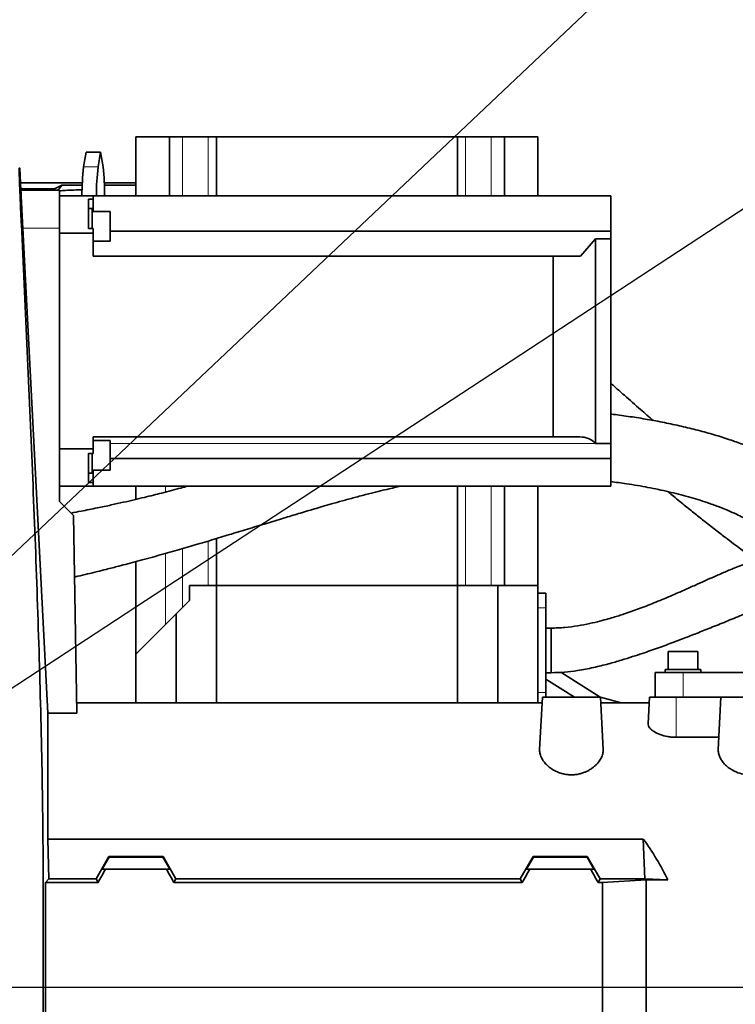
# Model space of a CAD drawing. Header units: millimetres. Extents: x 0 to 11920, y 0 to 8400.
# Tile 37 of 46: x 8890 to 9211, y 5125 to 5566. Entities that reach past the tile are written whole.
import ezdxf

# ---------------------------------------------------------------- set-up
doc = ezdxf.new("R2010")
doc.units = ezdxf.units.MM
doc.header["$LTSCALE"] = 20
doc.layers.add('THICK_LINE', color=7, linetype='Continuous')
doc.styles.add('SLDTEXTSTYLE0', font='TXT', dxfattribs={"width": 0.605})
doc.dimstyles.new('SLDDIMSTYLE0', dxfattribs={"dimtxt": 70, "dimasz": 70, "dimexe": 0, "dimexo": 0.0625, "dimgap": 17.5, "dimtad": 1, "dimdec": 4, "dimlfac": 20, "dimzin": 12, "dimdsep": 46, "dimtxsty": 'SLDTEXTSTYLE0', "dimsah": 1, "dimcen": 0.09, "dimadec": 1, "dimazin": 3, "dimtfac": 1, "dimtofl": 0, "dimtmove": 0, "dimatfit": 3, "dimfxl": 1, "dimfrac": 2, "dimtolj": 1, "dimtzin": 12, "dimarcsym": 0})
doc.dimstyles.new('SLDDIMSTYLE1', dxfattribs={"dimtxt": 70, "dimasz": 70, "dimexe": 0, "dimexo": 0.0625, "dimgap": 17.5, "dimtad": 1, "dimdec": 1, "dimrnd": 1e-09, "dimzin": 12, "dimdsep": 46, "dimtxsty": 'SLDTEXTSTYLE0', "dimsah": 1, "dimcen": 0, "dimadec": 0, "dimazin": 3, "dimtfac": 1, "dimtofl": 0, "dimtmove": 0, "dimatfit": 3, "dimfxl": 1, "dimfrac": 2, "dimtolj": 1, "dimtzin": 12, "dimarcsym": 0})

# ---------------------------------------------------------------- blocks, each defined once
blk = doc.blocks.new('_D')
at = {"layer": 'THICK_LINE'}
for p, q in [((6065.91, 5593.91), (5923.95, 5618.94)), ((10553.28, 5132.52), (11483.7, 5132.52))]:
    blk.add_line(p, q, dxfattribs=at)
blk.add_arc((8682.55, 5132.52), 2771.15, 360, 170, dxfattribs=at)
for points in [[(5953.49, 5613.73), (5976.34, 5680.65), (5956.69, 5684.37)], [(11453.7, 5132.52), (11462.82, 5202.64), (11442.82, 5202.39)]]:
    blk.add_solid(points, dxfattribs=at)
at = {"layer": 'THICK_LINE', "insert": (8832.85, 7991.69), "char_height": 70, "attachment_point": 1, "rotation": 355, "style": 'SLDTEXTSTYLE0'}
blk.add_mtext('170°', dxfattribs=at)
blk = doc.blocks.new('_D_1')
at = {"layer": 'THICK_LINE'}
for p, q in [((10553.28, 5132.52), (11483.72, 5132.52)), ((6065.91, 4671.14), (5923.93, 4646.11))]:
    blk.add_line(p, q, dxfattribs=at)
blk.add_arc((8682.55, 5132.52), 2771.17, 190, 360, dxfattribs=at)
for points in [[(11453.72, 5132.52), (11442.84, 5062.66), (11462.84, 5062.4)], [(5953.47, 4651.31), (5956.67, 4580.68), (5976.32, 4584.4)]]:
    blk.add_solid(points, dxfattribs=at)
at = {"layer": 'THICK_LINE', "insert": (8817.13, 2453.12), "char_height": 70, "attachment_point": 1, "rotation": 5, "style": 'SLDTEXTSTYLE0'}
blk.add_mtext('170°', dxfattribs=at)
blk = doc.blocks.new('_D_2')
at = {"layer": 'THICK_LINE'}
for q in [(9875.99, 5914.78), (8682.55, 5132.52)]:
    blk.add_line((9482.94, 5657.14), q, dxfattribs=at)
blk.add_solid([(9482.94, 5657.14), (9546.96, 5687.15), (9536, 5703.88)], dxfattribs=at)
at = {"layer": 'THICK_LINE', "insert": (9634.33, 5864.21), "char_height": 70, "attachment_point": 1, "rotation": 33.243, "style": 'SLDTEXTSTYLE0'}
blk.add_mtext('R957', dxfattribs=at)
blk = doc.blocks.new('_D_3')
at = {"layer": 'THICK_LINE'}
blk.add_line((10583.52, 6931.13), (8682.55, 5132.52), dxfattribs=at)
blk.add_solid([(10583.52, 6931.13), (10525.8, 6890.28), (10539.55, 6875.76)], dxfattribs=at)
at = {"layer": 'THICK_LINE', "insert": (9467.35, 5999.23), "char_height": 70, "attachment_point": 1, "rotation": 43.415, "style": 'SLDTEXTSTYLE0'}
blk.add_mtext('R2617', dxfattribs=at)

msp = doc.modelspace()

# ---------------------------------------------------------------- linework, layer by layer
at = {"color": 7, "linetype": 'Continuous', "lineweight": 35}
for p, q in [((8942.5467826, 5487.0908118), (8942.5467826, 5513.5242098)), ((8942.5467826, 5513.5242098), (8957.5467826, 5513.5242098)), ((8957.5467826, 5513.5242098), (8957.5467826, 5487.0908118)), ((8957.5467826, 5513.5242098), (8963.3930408, 5513.5242098)), ((8963.3930408, 5513.5242098), (8974.9467826, 5513.5242098)), ((8974.9467826, 5513.5242098), (8978.5467826, 5513.5242098)), ((8978.5467826, 5487.0908118), (8978.5467826, 5513.5242098)), ((8978.5467826, 5513.5242098), (9086.5467826, 5513.5242098)), ((9086.5467826, 5487.0908118), (9086.5467826, 5513.5242098)), ((9086.5467826, 5513.5242098), (9090.1467826, 5513.5242098)), ((9090.1467826, 5513.5242098), (9101.7005244, 5513.5242098)), ((9101.7005244, 5513.5242098), (9107.5467826, 5513.5242098)), ((9107.5467826, 5487.0908118), (9107.5467826, 5513.5242098)), ((9107.5467826, 5513.5242098), (9122.5467826, 5513.5242098)), ((9122.5467826, 5513.5242098), (9122.5467826, 5487.0908118)), ((8919.0793491, 5500.0319315), (8920.200807, 5506.6506573)), ((8926.6908033, 5506.6506573), (8920.200807, 5506.6506573)), ((8925.5693454, 5500.0319315), (8926.6908033, 5506.6506573)), ((8926.6908033, 5506.6506573), (8927.8122612, 5500.0319315)), ((8891.0156274, 5489.5923264), (8890.4949035, 5499.5283308)), ((8890.8400125, 5492.943259), (8918.5336933, 5492.943259)), ((8906.4236807, 5490.35153), (8909.32976, 5491.8257944)), ((8907.6938613, 5489.5908118), (8909.32976, 5491.8257944)), ((8918.4908852, 5491.8257944), (8909.32976, 5491.8257944)), ((8928.357917, 5492.943259), (8942.5467826, 5492.943259)), ((8942.5467826, 5491.8257944), (8928.4007251, 5491.8257944)), ((8890.9829834, 5490.2152112), (8906.4236807, 5490.35153)), ((8891.0140533, 5489.5908118), (8908.3467826, 5489.5908118)), ((8906.4236807, 5490.35153), (8905.8463738, 5489.5908118)), ((8908.3467826, 5472.532859), (8908.3467826, 5489.5908118)), ((8923.3467826, 5487.0908118), (8908.3467826, 5487.0908118)), ((8923.3467826, 5485.519964), (8923.3467826, 5487.0908118)), ((8923.3467826, 5487.0908118), (9155.1467826, 5487.0908118)), ((9155.1467826, 5487.0908118), (9155.1467826, 5471.2898639)), ((8921.3467826, 5485.519964), (8921.3467826, 5472.4668244)), ((8921.3467826, 5485.519964), (8923.3467826, 5485.519964)), ((8923.3467826, 5479.9910534), (8923.3467826, 5485.519964)), ((8922.9467826, 5481.3560534), (8921.3467826, 5481.3560534)), ((8922.9467826, 5472.4668244), (8922.9467826, 5481.3560534)), ((8930.9467826, 5479.9910534), (8922.9467826, 5479.9910534)), ((8930.9467826, 5479.9910534), (8930.9467826, 5466.7210534)), ((8891.8699306, 5472.532859), (8903.0467826, 5255.3788259)), ((8908.3467826, 5350.0908118), (8908.3467826, 5472.532859)), ((8908.3467826, 5470.4229957), (8923.3467826, 5470.4229957)), ((8921.3467826, 5472.4668244), (8923.3467826, 5472.4668244)), ((8923.3467826, 5470.4229957), (8923.3467826, 5472.4668244)), ((8923.3467826, 5470.4229957), (8923.3467826, 5460.0908118)), ((8930.9467826, 5471.2898639), (9155.1467826, 5471.2898639)), ((9155.1467826, 5467.8387587), (9155.1467826, 5471.2898639)), ((8923.3467826, 5466.7210534), (8930.9467826, 5466.7210534)), ((9148.3962148, 5467.8387587), (9141.6610273, 5460.0908118)), ((9148.3962148, 5376.1669618), (9148.3962148, 5467.8387587)), ((9148.3962148, 5467.8387587), (9155.1467826, 5467.8387587)), ((9155.1467826, 5467.8387587), (9155.1467826, 5376.1669618)), ((8923.3467826, 5460.0908118), (9129.3962148, 5460.0908118)), ((9129.3962148, 5379.0908118), (9129.3962148, 5460.0908118)), ((9129.3962148, 5460.0908118), (9141.6610273, 5460.0908118)), ((8923.3467826, 5379.0908118), (9129.3962148, 5379.0908118)), ((8923.3467826, 5379.0908118), (8923.3467826, 5373.7586279)), ((8930.9467826, 5377.4605701), (8923.3467826, 5377.4605701)), ((8930.9467826, 5377.4605701), (8930.9467826, 5375.5172236)), ((9141.3302182, 5379.0908118), (9129.3962148, 5379.0908118)), ((8923.3467826, 5373.7586279), (8908.3467826, 5373.7586279)), ((8923.3467826, 5371.7147992), (8923.3467826, 5373.7586279)), ((8930.9467826, 5375.5172236), (8930.9467826, 5364.1905701)), ((9148.3962148, 5376.1669618), (9148.4056844, 5376.1574784)), ((9148.3962148, 5376.1669618), (9155.1467826, 5376.1669618)), ((9155.1467826, 5376.1669618), (9155.1467826, 5369.3556243)), ((8921.3467826, 5371.7147992), (8921.3467826, 5358.6616595)), ((8921.3467826, 5371.7147992), (8923.3467826, 5371.7147992)), ((8922.9467826, 5362.8255701), (8922.9467826, 5371.7147992)), ((9155.1467826, 5369.3556243), (8930.9467826, 5369.3556243)), ((9155.1467826, 5369.3556243), (9155.1467826, 5357.0908118)), ((8922.9467826, 5364.1905701), (8930.9467826, 5364.1905701)), ((8923.3467826, 5358.6616595), (8923.3467826, 5364.1905701)), ((8921.3467826, 5362.8255701), (8922.9467826, 5362.8255701)), ((8908.3467826, 5357.0908118), (8923.3467826, 5357.0908118)), ((8921.3467826, 5358.6616595), (8923.3467826, 5358.6616595)), ((8923.3467826, 5357.0908118), (8923.3467826, 5358.6616595)), ((8923.3467826, 5357.0908118), (9155.1467826, 5357.0908118)), ((8942.5467826, 5351.098714), (8942.5467826, 5357.0908118)), ((9086.5467826, 5312.5242098), (9086.5467826, 5357.0908118)), ((9107.5467826, 5312.5242098), (9107.5467826, 5357.0908118)), ((9122.5467826, 5357.0908118), (9122.5467826, 5312.5242098)), ((8914.5907531, 5343.8468413), (8908.3467826, 5350.0908118)), ((8914.5907531, 5343.8468413), (8916.134968, 5255.3788259)), ((8978.5467826, 5312.5242098), (8978.5467826, 5333.5285189)), ((8942.5467826, 5281.773642), (8942.5467826, 5323.214014)), ((8966.5467826, 5305.773642), (8966.5467826, 5312.5242098)), ((8966.5467826, 5312.5242098), (8978.5467826, 5312.5242098)), ((8978.5467826, 5260.0242098), (8978.5467826, 5312.5242098)), ((8978.5467826, 5312.5242098), (9086.5467826, 5312.5242098)), ((9086.5467826, 5260.0242098), (9086.5467826, 5312.5242098)), ((9086.5467826, 5312.5242098), (9104.5467826, 5312.5242098)), ((9104.5467826, 5312.5242098), (9104.5467826, 5260.0242098)), ((9104.5467826, 5312.5242098), (9122.5467826, 5312.5242098)), ((9122.5467826, 5260.0242098), (9122.5467826, 5312.5242098)), ((9126.0467826, 5309.1506573), (9122.5467826, 5309.1506573)), ((9126.0467826, 5309.1506573), (9126.0467826, 5302.5319315)), ((8960.5467826, 5299.773642), (8966.5467826, 5305.773642)), ((9126.0467826, 5302.5319315), (9126.0467826, 5264.516488)), ((8960.5467826, 5299.773642), (8942.5467826, 5281.773642)), ((8960.5467826, 5260.0242098), (8960.5467826, 5299.773642)), ((8942.5467826, 5281.773642), (8942.5467826, 5260.0242098)), ((9180.9117826, 5282.9242098), (9180.9117826, 5274.9242098)), ((9180.9117826, 5282.9242098), (9194.1817826, 5282.9242098)), ((9194.1817826, 5274.9242098), (9194.1817826, 5282.9242098)), ((9150.3883371, 5262.5242098), (9132.8012733, 5273.6489504)), ((9175.0467826, 5262.5242098), (9175.0467826, 5273.5242098)), ((9187.5467826, 5273.5242098), (9175.0467826, 5273.5242098)), ((9179.5467826, 5274.9242098), (9179.5467826, 5273.5242098)), ((9195.5467826, 5274.9242098), (9179.5467826, 5274.9242098)), ((9247.3260673, 5273.5242098), (9187.5467826, 5273.5242098)), ((9195.5467826, 5273.5242098), (9195.5467826, 5274.9242098)), ((9138.9350655, 5262.5242098), (9126.0467826, 5270.6294852)), ((9124.5467826, 5262.5242098), (9123.31854, 5239.0879444)), ((9124.5467826, 5262.5242098), (9150.5467826, 5262.5242098)), ((9126.0467826, 5264.516488), (9126.0467826, 5262.5242098)), ((9151.7749962, 5239.088499), (9150.5467826, 5262.5242098)), ((9159.89825, 5260.0242098), (9150.548996, 5262.4819752)), ((9171.9241595, 5250.6438525), (9172.5467826, 5262.5242098)), ((9172.5467826, 5262.5242098), (9184.5467826, 5262.5242098)), ((9184.5467826, 5262.5242098), (9204.5467826, 5262.5242098)), ((9203.3186434, 5239.0899172), (9204.5467826, 5262.5242098)), ((9204.5467826, 5262.5242098), (9230.5467826, 5262.5242098)), ((9124.4157632, 5260.0242098), (8916.0538825, 5260.0242098)), ((9172.4157632, 5260.0242098), (9150.6778021, 5260.0242098)), ((8903.0467826, 5198.9636976), (8903.0467826, 5255.3788259)), ((8916.134968, 5255.3788259), (8903.0467826, 5255.3788259)), ((9203.6029993, 5244.5157509), (9184.5467826, 5244.5157509)), ((8903.4539632, 5181.0730739), (8903.0467826, 5198.9636976)), ((8903.0467826, 5198.9636976), (9169.7377704, 5198.9636976)), ((9170.4823236, 5181.0730739), (9169.7377704, 5198.9636976)), ((8924.6525455, 5181.0730739), (8930.4154626, 5191.0914086)), ((8927.4374867, 5185.5242098), (8930.5335865, 5190.8868121)), ((8930.4154626, 5191.0914086), (8930.5335865, 5190.8868121)), ((8954.6781026, 5191.0914086), (8930.4154626, 5191.0914086)), ((8954.5599787, 5190.8868121), (8930.5335865, 5190.8868121)), ((8954.6781026, 5191.0914086), (8954.5599787, 5190.8868121)), ((8954.5599787, 5190.8868121), (8957.6560786, 5185.5242098)), ((8960.4410197, 5181.0730739), (8954.6781026, 5191.0914086)), ((9114.6525455, 5181.0730739), (9120.4154626, 5191.0914086)), ((9120.5335865, 5190.8868121), (9117.4374867, 5185.5242098)), ((9120.4154626, 5191.0914086), (9120.5335865, 5190.8868121)), ((9144.6781026, 5191.0914086), (9120.4154626, 5191.0914086)), ((9144.5599787, 5190.8868121), (9120.5335865, 5190.8868121)), ((9144.5599787, 5190.8868121), (9144.6781026, 5191.0914086)), ((9147.6560786, 5185.5242098), (9144.5599787, 5190.8868121)), ((9150.4410197, 5181.0730739), (9144.6781026, 5191.0914086)), ((8927.4374867, 5185.5242098), (8928.8966974, 5185.5242098)), ((8956.1968678, 5185.5242098), (8928.8966974, 5185.5242098)), ((8956.1968678, 5185.5242098), (8957.6560786, 5185.5242098)), ((9118.8966974, 5185.5242098), (9117.4374867, 5185.5242098)), ((9146.1968678, 5185.5242098), (9118.8966974, 5185.5242098)), ((9147.6560786, 5185.5242098), (9146.1968678, 5185.5242098)), ((8902.0248309, 5179.5090643), (8903.4539632, 5181.0730739)), ((8902.0248309, 5179.5090643), (8902.0248309, 5132.5242098)), ((8902.0248309, 5179.5090643), (8925.5555268, 5179.5090643)), ((8903.4539632, 5181.0730739), (8924.6525455, 5181.0730739)), ((8925.5555268, 5179.5090643), (8924.6525455, 5181.0730739)), ((8959.5380384, 5179.5090643), (8960.4410197, 5181.0730739)), ((9115.5555268, 5179.5090643), (8959.5380384, 5179.5090643)), ((9114.6525455, 5181.0730739), (8960.4410197, 5181.0730739)), ((9115.5555268, 5179.5090643), (9114.6525455, 5181.0730739)), ((9149.5380384, 5179.5090643), (9150.4410197, 5181.0730739)), ((9151.5467826, 5179.5090643), (9149.5380384, 5179.5090643)), ((9170.4823236, 5181.0730739), (9150.4410197, 5181.0730739)), ((9151.5467826, 5179.5090643), (9171.0467826, 5180.6205572)), ((9151.5467826, 5132.5242098), (9151.5467826, 5179.5090643)), ((9170.4823236, 5181.0730739), (9180.7725581, 5180.6205572)), ((9171.0467826, 5132.5242098), (9171.0467826, 5180.6205572)), ((9171.0467826, 5180.6205572), (9180.7725581, 5180.6205572)), ((8902.0248309, 5132.5242098), (8902.0248309, 5085.5393553)), ((9151.5467826, 5085.5393553), (9151.5467826, 5132.5242098)), ((9171.0467826, 5084.4278623), (9171.0467826, 5132.5242098))]:
    msp.add_line(p, q, dxfattribs=at)
at = {"color": 8, "linetype": 'Continuous', "lineweight": 18}
for p, q in [((8963.3930408, 5513.5242098), (8963.3930408, 5487.0908118)), ((8974.9467826, 5487.0908118), (8974.9467826, 5513.5242098)), ((9090.1467826, 5487.0908118), (9090.1467826, 5513.5242098)), ((9101.7005244, 5487.0908118), (9101.7005244, 5513.5242098)), ((8925.5693454, 5500.0319315), (8919.0793491, 5500.0319315)), ((8891.8699306, 5472.532859), (8908.3467826, 5472.532859)), ((9148.4056844, 5376.1574784), (8930.9467826, 5376.1574784)), ((8955.7092918, 5354.3487564), (8955.7092918, 5357.0908118)), ((8963.3930408, 5357.0908118), (8963.3930408, 5356.4003921)), ((9090.1467826, 5312.5242098), (9090.1467826, 5357.0908118)), ((9101.7005244, 5312.5242098), (9101.7005244, 5357.0908118)), ((8963.3930408, 5329.0486083), (8963.3930408, 5302.6199002)), ((8974.9467826, 5312.5242098), (8974.9467826, 5332.4526897)), ((8955.7092918, 5294.9361512), (8955.7092918, 5326.8495864)), ((9126.0467826, 5302.5319315), (9122.5467826, 5302.5319315)), ((9187.5467826, 5262.5242098), (9187.5467826, 5273.5242098)), ((9126.0467826, 5264.516488), (9122.5467826, 5264.516488)), ((9184.5467826, 5244.5157509), (9184.5467826, 5262.5242098)), ((8902.0248309, 5132.5242098), (8901.0159505, 5132.5242098)), ((8902.0248309, 5132.5242098), (9151.5467826, 5132.5242098)), ((9171.0467826, 5132.5242098), (9151.5467826, 5132.5242098)), ((9246.1740408, 5132.5242098), (9171.0467826, 5132.5242098))]:
    msp.add_line(p, q, dxfattribs=at)
at = {"color": 7, "linetype": 'Continuous', "lineweight": 35}
for centre, radius, start, end in [((9027.2053438, 5487.5938439), 108.8390406, 173.437921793, 180.264810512), ((9033.6953402, 5487.5938439), 108.8390406, 173.437921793, 180.264810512), ((8802.3734888, 5486.6414782), 126.1514561, 0.204079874, 6.093187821), ((9141.3302182, 5369.0908118), 10, 44.964349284, 90)]:
    msp.add_arc(centre, radius, start, end, dxfattribs=at)
for centre, major_axis, ratio, start_param, end_param in [((9040.0497642, 5132.5242098), (151.9485831, 0), 0.8390996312, 0.3867994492, 0.5481322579), ((8889.9996945, 5132.5242098), (85.07475, 146.9493494), 0.0453552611, 5.0639744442, 5.1074921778), ((8995.0938707, 5132.5242098), (-85.07475, 146.9493494), 0.0453552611, 1.1756931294, 1.219210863), ((9079.9996945, 5132.5242098), (85.07475, 146.9493494), 0.0453552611, 5.0639744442, 5.1074921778), ((9185.0938707, 5132.5242098), (-85.07475, 146.9493494), 0.0453552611, 1.1756931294, 1.219210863)]:
    msp.add_ellipse(centre, major_axis=major_axis, ratio=ratio, start_param=start_param, end_param=end_param, dxfattribs=at)
for points, knots in [([(8901.0159505, 5132.5242098), (8901.0159542, 5135.7299938), (8901.0159617, 5142.1523711), (8901.0160954, 5153.1257009), (8901.0156814, 5165.4094294), (8901.0175803, 5183.3140404), (8900.7915286, 5214.7655426), (8899.9053883, 5259.6720181), (8898.1862157, 5313.5586168), (8895.3672231, 5385.1518047), (8892.8750847, 5439.5474658), (8891.082307, 5477.1072729), (8890.9124211, 5480.7378193), (8890.7194986, 5485.0429628), (8890.5578518, 5488.8822471), (8890.4306438, 5492.0825999), (8890.3330256, 5494.7191506), (8890.2554723, 5497.1323292), (8890.2199461, 5498.6930245), (8890.2196413, 5499.5103896), (8890.2692453, 5499.5322239), (8890.3475133, 5499.5183408), (8890.4752902, 5499.5270103), (8890.4348931, 5499.5250742), (8890.409291, 5499.5238471)], [0, 0, 0, 0, 0.0212353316, 0.042542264, 0.0729431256, 0.103505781, 0.1646868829, 0.287067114, 0.4094941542, 0.5319293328, 0.7749297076, 0.781146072, 0.7873767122, 0.8000899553, 0.8125781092, 0.8188013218, 0.8297994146, 0.8407938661, 0.8521073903, 0.8617729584, 0.8716334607, 0.8915018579, 0.9312379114, 1, 1, 1, 1]), ([(8891.0140533, 5489.5908118), (8891.0157459, 5489.5428313), (8891.0191801, 5489.4454785), (8891.0561407, 5488.6622201), (8891.1160693, 5487.4229852), (8891.198711, 5485.7389782), (8891.3029037, 5483.6398451), (8891.4243428, 5481.2185875), (8891.5621497, 5478.5003877), (8891.711174, 5475.5896351), (8891.8170877, 5473.5503205), (8891.8699306, 5472.532859)], [0, 0, 0, 0, 0.1093269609, 0.2218255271, 0.331155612, 0.4436532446, 0.5530419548, 0.6655957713, 0.7751129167, 0.8877986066, 1, 1, 1, 1]), ([(8918.4371801, 5489.7540938), (8915.95035, 5489.7179803), (8912.5730264, 5489.6689351), (8909.2286017, 5489.3995373), (8908.3467826, 5489.3285056)], [0, 0, 0, 0, 0.7363316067, 1, 1, 1, 1]), ([(9174.1951924, 5386.4344749), (9172.3259525, 5388.0588855), (9168.0441182, 5391.7798936), (9162.0320871, 5397.0767778), (9157.541649, 5401.0520887), (9155.5107596, 5402.8641061), (9155.1467826, 5403.1888567)], [0, 0, 0, 0, 0.2954886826, 0.67687059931, 0.94208858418, 1, 1, 1, 1]), ([(9270.5956288, 5317.4900975), (9270.5718432, 5317.5783266), (9270.2923693, 5318.6149939), (9269.6872562, 5320.659349), (9268.7840031, 5323.494991), (9267.8148008, 5326.2219372), (9266.8569321, 5328.6599229), (9265.9168182, 5330.8445149), (9264.9829315, 5332.8530286), (9263.9815837, 5334.8529492), (9262.3596958, 5337.85326), (9259.9547943, 5341.774846), (9256.5894022, 5346.4083763), (9252.9574803, 5350.6894925), (9249.175831, 5354.5741874), (9245.2033221, 5358.1721878), (9241.4750938, 5361.1521175), (9238.241492, 5363.482813), (9235.7367174, 5365.1592681), (9233.3066934, 5366.6839476), (9230.6731918, 5368.23065), (9227.5189042, 5369.9411771), (9223.7558698, 5371.8002343), (9219.3228028, 5373.7790468), (9214.1946617, 5375.8272247), (9208.2199317, 5377.9529264), (9201.5309956, 5380.0622525), (9194.2752066, 5382.0783905), (9186.8070106, 5383.9060441), (9179.2086365, 5385.5344857), (9171.5606457, 5386.9632811), (9163.9236664, 5388.1662467), (9158.4664242, 5388.9276159), (9155.5299733, 5389.2432503), (9155.1467826, 5389.2844388)], [0, 0, 0, 0, 0.0024371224, 0.0286354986, 0.0560089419, 0.080309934, 0.1034560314, 0.122819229, 0.1403085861, 0.1590458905, 0.179085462, 0.2257165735, 0.2715112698, 0.3151835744, 0.3561717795, 0.3963789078, 0.4365229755, 0.4613721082, 0.482246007, 0.5004569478, 0.5218588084, 0.5471737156, 0.5758580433, 0.6083272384, 0.6445664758, 0.6832355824, 0.7274863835, 0.7719775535, 0.816599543, 0.8611963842, 0.9055805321, 0.949650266, 0.9934296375, 1, 1, 1, 1]), ([(9155.1467826, 5359.0684643), (9157.5255867, 5358.7506219), (9163.2674833, 5357.983422), (9171.9465602, 5356.4885993), (9181.1765001, 5354.5664982), (9189.9962497, 5352.3268665), (9197.3336512, 5350.0750818), (9203.2186832, 5347.9594923), (9207.5943489, 5346.1950076), (9211.3106668, 5344.5238087), (9214.3557748, 5343.005642), (9216.7672046, 5341.6819514), (9218.6892052, 5340.5376442), (9220.3916968, 5339.4517048), (9222.1540273, 5338.2421465), (9223.7847927, 5337.0190082), (9225.1877194, 5335.8787449), (9226.3927198, 5334.8354476), (9227.6867545, 5333.6356933), (9229.1386937, 5332.1720862), (9230.5923706, 5330.5560481), (9231.9158081, 5328.9359386), (9233.0442863, 5327.434633), (9234.0180087, 5326.0423137), (9234.9535234, 5324.614522), (9235.9238052, 5323.0318978), (9236.9871518, 5321.1616075), (9238.1282994, 5318.9769066), (9239.2129109, 5316.7003978), (9240.1836383, 5314.4676837), (9241.0291196, 5312.3461066), (9241.8084379, 5310.1815094), (9242.4672617, 5308.0983084), (9242.9820584, 5306.2516247), (9243.4360132, 5304.4241881), (9243.8148739, 5302.6764932), (9244.118816, 5301.0845322), (9244.3648622, 5299.6623255), (9244.5951414, 5298.2026056), (9244.8178973, 5296.6493001), (9245.0506797, 5294.8805614), (9245.2845529, 5292.9580883), (9245.5477033, 5290.6665479), (9245.8197519, 5288.1793042), (9246.1202281, 5285.3279265), (9246.4462361, 5282.1512598), (9246.7911222, 5278.7470851), (9247.1436035, 5275.2623294), (9247.6624075, 5270.2660873), (9248.3886716, 5263.6831746), (9249.6441998, 5254.8451015), (9251.2954428, 5245.166459), (9252.6656127, 5236.9464881), (9253.4666411, 5230.8302165), (9253.8441092, 5227.2804831), (9254.1186468, 5224.0117418), (9254.3082381, 5221.2371454), (9254.4300802, 5219.0635562), (9254.5088307, 5217.3773146), (9254.5683956, 5215.8745454), (9254.6231942, 5214.1359883), (9254.6669241, 5212.3263852), (9254.6758234, 5211.0491945), (9254.6794721, 5210.5255509)], [0, 0, 0, 0, 0.0248625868, 0.0600126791, 0.0954832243, 0.1309952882, 0.1662215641, 0.1879591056, 0.2079133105, 0.2254308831, 0.2405780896, 0.2534200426, 0.2638476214, 0.273379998, 0.2852395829, 0.2991218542, 0.3084460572, 0.3173017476, 0.3282536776, 0.3416248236, 0.3570756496, 0.3713829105, 0.3837906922, 0.3952105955, 0.4058673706, 0.4184272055, 0.4329448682, 0.449088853, 0.4670744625, 0.483085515, 0.4975743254, 0.5132624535, 0.5296583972, 0.5418669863, 0.553486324, 0.567025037, 0.5773902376, 0.5858426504, 0.5949949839, 0.6048979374, 0.614393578, 0.627119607, 0.6389867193, 0.6527863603, 0.6685047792, 0.6860638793, 0.7050516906, 0.7242345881, 0.743434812, 0.7867329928, 0.8290120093, 0.8717513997, 0.9154426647, 0.9302112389, 0.9444530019, 0.9564159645, 0.966101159, 0.9734619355, 0.9784063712, 0.9827997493, 0.9880700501, 0.9951087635, 1, 1, 1, 1]), ([(8965.868363, 5357.0908118), (8964.7879203, 5356.787435), (8962.3202831, 5356.0945489), (8958.3841225, 5355.0395119), (8954.2916988, 5353.9731747), (8950.243176, 5352.9519996), (8946.1537072, 5351.9495514), (8941.6561229, 5350.8813388), (8936.7245218, 5349.7498042), (8931.2081436, 5348.5303681), (8924.9068097, 5347.1991025), (8918.9044984, 5345.9805671), (8914.9635758, 5345.2440559), (8913.4722494, 5344.9653449)], [0, 0, 0, 0, 0.0628251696, 0.143487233, 0.2278781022, 0.2992589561, 0.3773989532, 0.4637281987, 0.5579511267, 0.6600895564, 0.7786084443, 0.9162208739, 1, 1, 1, 1]), ([(8915.0711065, 5316.3274094), (8915.5361878, 5316.4352536), (8917.4539501, 5316.8799491), (8920.8523882, 5317.6932548), (8925.0950106, 5318.72149), (8929.7774771, 5319.8839106), (8935.7217484, 5321.3997709), (8943.4414946, 5323.4364348), (8952.1747483, 5325.8329319), (8960.8461819, 5328.2960134), (8969.2476189, 5330.7471949), (8977.365011, 5333.1659191), (8985.5221073, 5335.6325302), (8993.6552118, 5338.1139678), (9001.7324175, 5340.5856658), (9009.2703964, 5342.8830185), (9015.2458637, 5344.6867073), (9019.7950122, 5346.0443297), (9023.3761413, 5347.1026258), (9027.1554394, 5348.2066706), (9031.487823, 5349.4523762), (9036.4637581, 5350.8510574), (9041.8574832, 5352.3195102), (9047.145761, 5353.6984618), (9051.8320124, 5354.8619249), (9055.704628, 5355.7744836), (9058.9103307, 5356.5004823), (9060.8409598, 5356.9052411), (9061.7260993, 5357.0908118)], [0, 0, 0, 0, 0.0091432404, 0.0377021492, 0.0668742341, 0.0926442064, 0.1299098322, 0.1850022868, 0.2474432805, 0.3059259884, 0.3609657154, 0.4192956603, 0.4727790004, 0.5292691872, 0.5875993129, 0.640289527, 0.6857099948, 0.7116385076, 0.73474262, 0.7600650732, 0.7902609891, 0.8249249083, 0.8635440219, 0.9021460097, 0.9341736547, 0.9600237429, 0.9816720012, 1, 1, 1, 1]), ([(9180.7865912, 5354.5807534), (9181.4003572, 5354.0680566), (9183.9050131, 5351.9758439), (9187.9939265, 5348.6327333), (9192.9185602, 5344.662314), (9197.8630465, 5340.7446175), (9202.684991, 5336.9881258), (9207.2310736, 5333.5003991), (9210.9578287, 5330.6631544), (9213.9325554, 5328.4038507), (9216.3425349, 5326.5712456), (9218.4177253, 5324.9871368), (9220.7607391, 5323.1912504), (9223.4069825, 5321.15817), (9226.3527707, 5318.8967981), (9229.2693316, 5316.6617656), (9232.233268, 5314.3884435), (9234.8570011, 5312.3105043), (9236.9455381, 5310.5586511), (9238.4678758, 5309.2123654), (9239.7017038, 5308.0705251), (9240.7634402, 5307.054233), (9241.7699314, 5306.0621497), (9242.6803494, 5305.1456346), (9243.2213358, 5304.5787221), (9243.44135, 5304.348164)], [0, 0, 0, 0, 0.0182233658, 0.0743659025, 0.1269120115, 0.1760078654, 0.2402418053, 0.2973796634, 0.3470445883, 0.3888371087, 0.4224788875, 0.4534033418, 0.4850868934, 0.5363455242, 0.5895936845, 0.6454448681, 0.7044119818, 0.7676992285, 0.8122238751, 0.8529861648, 0.8867736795, 0.9168358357, 0.9474376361, 0.9786233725, 1, 1, 1, 1]), ([(9220.4042068, 5323.464024), (9219.9089446, 5323.3982063), (9217.9684301, 5323.1403221), (9215.0927104, 5322.0900371), (9211.6176514, 5320.8092671), (9208.7872919, 5319.6440217), (9206.232754, 5318.5593374), (9203.8289872, 5317.5116595), (9200.9665907, 5316.2450998), (9197.3975113, 5314.6455947), (9192.9300082, 5312.6344731), (9188.0283103, 5310.444025), (9182.1460018, 5307.8684081), (9175.6504602, 5305.1331474), (9168.6118173, 5302.3700772), (9163.2268199, 5300.4452275), (9159.3880512, 5299.1833184), (9156.8278396, 5298.3822333), (9153.8303343, 5297.4996599), (9150.1063946, 5296.4939811), (9145.5982767, 5295.426968), (9140.4092936, 5294.4273547), (9135.6304707, 5293.7982028), (9131.5762641, 5293.4945264), (9129.5040617, 5293.4637344), (9128.459585, 5293.448214)], [0, 0, 0, 0, 0.0173560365, 0.0680036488, 0.1074793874, 0.1418652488, 0.1716489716, 0.2004363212, 0.2293565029, 0.2751902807, 0.3285548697, 0.3886606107, 0.4486843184, 0.5345544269, 0.6121682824, 0.6836076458, 0.7088112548, 0.7331697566, 0.762889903, 0.8009155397, 0.8456215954, 0.8949226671, 0.946694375, 0.9731317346, 1, 1, 1, 1]), ([(9128.459585, 5273.4608964), (9130.4567099, 5273.5142155), (9134.4582614, 5273.6210487), (9140.8749109, 5274.4493073), (9147.4648375, 5275.7142782), (9153.9911415, 5277.3411299), (9159.7657425, 5278.9977972), (9164.8055135, 5280.5772708), (9169.1429005, 5282.0171405), (9173.019202, 5283.3564737), (9176.5558077, 5284.6159104), (9180.033851, 5285.8846224), (9183.6180123, 5287.2195977), (9187.9321211, 5288.8582656), (9193.1642735, 5290.8886153), (9199.3603508, 5293.3481615), (9206.0304576, 5296.0530753), (9211.6701233, 5298.3705204), (9215.9085319, 5300.0983921), (9218.5178327, 5301.1472163), (9220.6405401, 5301.9777198), (9222.3561108, 5302.6217275), (9223.8421659, 5303.1475545), (9225.0556618, 5303.5400869), (9226.2801039, 5303.8833761), (9227.6188818, 5304.1543354), (9228.3945939, 5304.198639), (9228.8321601, 5304.2236299)], [0, 0, 0, 0, 0.0458556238, 0.0918789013, 0.1517654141, 0.2092578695, 0.2617149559, 0.3074945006, 0.3482694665, 0.3837451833, 0.4181125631, 0.450149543, 0.4849207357, 0.5233899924, 0.5788264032, 0.6430571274, 0.7155486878, 0.7909761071, 0.825253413, 0.8539817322, 0.8778747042, 0.8976700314, 0.9146035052, 0.9334759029, 0.9484905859, 0.9709443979, 1, 1, 1, 1]), ([(9128.4597747, 5293.4540509), (9128.0163434, 5293.4567778), (9127.2112022, 5293.4617292), (9126.407846, 5293.4703002), (9126.0469381, 5293.4741508)], [0, 0, 0, 0, 0.5507497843, 1, 1, 1, 1]), ([(9128.459585, 5280.9486989), (9128.459585, 5281.5903811), (9128.459585, 5282.8744729), (9128.459585, 5284.8481498), (9128.459585, 5286.7628197), (9128.459585, 5288.553497), (9128.459585, 5290.1441887), (9128.459585, 5291.4743841), (9128.459585, 5292.5146521), (9128.459585, 5293.1808334), (9128.459585, 5293.4740585), (9128.459585, 5293.4211666), (9128.459585, 5293.4094285)], [0, 0, 0, 0, 0.1074778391, 0.2150775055, 0.3226581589, 0.4303257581, 0.5378586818, 0.6453966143, 0.7530814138, 0.8610763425, 0.9691691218, 1, 1, 1, 1]), ([(9128.459585, 5273.4996581), (9128.459585, 5273.5041216), (9128.459585, 5273.51486), (9128.459585, 5273.9657578), (9128.459585, 5274.7799848), (9128.459585, 5275.9503027), (9128.459585, 5277.4000446), (9128.459585, 5279.0786326), (9128.459585, 5280.3253242), (9128.459585, 5280.9486989)], [0, 0, 0, 0, 0.1060145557, 0.2550571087, 0.404234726, 0.5535029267, 0.7021964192, 0.8510913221, 1, 1, 1, 1]), ([(9126.0464816, 5273.4745027), (9126.3503827, 5273.4713312), (9127.1537654, 5273.462947), (9127.958851, 5273.4580764), (9128.4593914, 5273.4550482)], [0, 0, 0, 0, 0.37827686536, 1, 1, 1, 1]), ([(9184.5467826, 5244.5157509), (9183.8993861, 5244.532072), (9182.6044365, 5244.5647182), (9180.1012061, 5244.8932513), (9177.1787925, 5245.663116), (9174.8220099, 5246.8140119), (9173.3658121, 5247.8983025), (9172.5205719, 5248.805007), (9171.9895921, 5249.7337583), (9171.9459697, 5250.3404971), (9171.9241595, 5250.6438525)], [0, 0, 0, 0, 0.0916822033, 0.18338660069, 0.36571100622, 0.55873930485, 0.66685375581, 0.77498954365, 0.88749992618, 1, 1, 1, 1]), ([(9123.3326918, 5239.0872027), (9123.3227282, 5238.9496402), (9123.2925566, 5238.5330768), (9123.3641871, 5237.8173282), (9123.5450031, 5236.9192734), (9123.861664, 5235.9815809), (9124.319837, 5235.0084511), (9124.9163339, 5234.0325342), (9125.6096993, 5233.1218595), (9126.3735059, 5232.2851705), (9127.1852011, 5231.5251525), (9128.1018139, 5230.7921575), (9129.2899444, 5229.9866065), (9130.8216619, 5229.1562122), (9132.6493839, 5228.4448024), (9134.5281647, 5227.9673021), (9136.3774609, 5227.719688), (9138.275476, 5227.6929882), (9140.1133906, 5227.8877722), (9141.8535488, 5228.2765958), (9143.3739743, 5228.792495), (9144.715872, 5229.3954887), (9145.9704946, 5230.0931203), (9147.1094305, 5230.872948), (9148.1289819, 5231.7169977), (9148.9808476, 5232.5523455), (9149.7296918, 5233.4263588), (9150.3649313, 5234.3212872), (9150.8874451, 5235.2307853), (9151.2939045, 5236.1455513), (9151.589179, 5237.0692599), (9151.7536171, 5238.0105531), (9151.8143459, 5238.6874778), (9151.7712831, 5239.0462275), (9151.766264, 5239.0880414)], [0, 0, 0, 0, 0.0145178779, 0.0439626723, 0.0737378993, 0.106315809, 0.1391024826, 0.172556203, 0.2062477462, 0.2340323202, 0.2621561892, 0.2904619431, 0.319163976, 0.3619574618, 0.4053269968, 0.4412610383, 0.4777216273, 0.5137234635, 0.5503361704, 0.5846419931, 0.6193729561, 0.6487797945, 0.6785374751, 0.7147295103, 0.7448608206, 0.7754390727, 0.806228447, 0.8374396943, 0.8680888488, 0.8990972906, 0.9302855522, 0.9618447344, 0.9955528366, 1, 1, 1, 1]), ([(9231.7749218, 5239.0899172), (9231.7520058, 5238.4517379), (9231.7061692, 5237.1752511), (9230.9317742, 5235.186297), (9229.6415041, 5233.2086204), (9227.9540744, 5231.4979042), (9226.0628072, 5230.1216224), (9224.2452802, 5229.1410114), (9222.3485449, 5228.4181027), (9220.4483888, 5227.9378107), (9218.4406759, 5227.6987869), (9215.8737975, 5227.7138095), (9212.8100453, 5228.3002704), (9209.9448518, 5229.5453006), (9207.7575254, 5231.0019671), (9206.1308596, 5232.4783499), (9204.8564769, 5234.057338), (9203.9335989, 5235.7170165), (9203.3605608, 5237.4141399), (9203.3326151, 5238.5313559), (9203.3186434, 5239.0899172)], [0, 0, 0, 0, 0.0662466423, 0.1325065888, 0.200790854, 0.2690135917, 0.317548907, 0.3660295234, 0.4049592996, 0.4438529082, 0.4830158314, 0.5221673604, 0.5914192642, 0.6638242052, 0.7182958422, 0.7728300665, 0.8283032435, 0.883793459, 0.941901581, 1, 1, 1, 1]), ([(8901.0159885, 4966.2743507), (8901.0159708, 4966.3838342), (8901.0159351, 4966.6035623), (8901.016029, 4968.4027087), (8901.0159679, 4970.8171631), (8901.0159519, 4973.373334), (8901.0159997, 4976.2759978), (8901.01601, 4980.5651888), (8901.0159281, 4986.7754171), (8901.0160092, 4992.8687622), (8901.0160005, 4998.2990575), (8901.0159537, 5003.9789486), (8901.0159742, 5011.5987574), (8901.0160244, 5021.6010429), (8901.0159396, 5030.6753187), (8901.0159748, 5038.3790268), (8901.0160146, 5046.1995435), (8901.0159706, 5056.285088), (8901.015953, 5068.9346332), (8901.0160203, 5079.9558444), (8901.015988, 5089.0498008), (8901.0159495, 5096.6245166), (8901.0159735, 5104.9506187), (8901.0160097, 5114.0505421), (8901.0159839, 5123.2540428), (8901.0159616, 5129.4309603), (8901.0159505, 5132.5242098)], [0, 0, 0, 0, 0.0527172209, 0.1058009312, 0.1600380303, 0.1873370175, 0.2146865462, 0.2674035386, 0.3204855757, 0.3747211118, 0.4020190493, 0.4293671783, 0.4821277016, 0.5352553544, 0.5895395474, 0.6168628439, 0.6442366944, 0.6969575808, 0.7500441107, 0.8042843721, 0.8315845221, 0.8589349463, 0.8939310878, 0.9290336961, 0.9644618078, 1, 1, 1, 1])]:
    msp.add_open_spline(points, degree=3, knots=knots, dxfattribs=at)
at = {"color": 8, "linetype": 'Continuous', "lineweight": 18}
msp.add_open_spline([(8864.6885443, 5132.5242098), (8866.0008132, 5132.5241929), (8868.5983344, 5132.5241595), (8872.4128073, 5132.5241069), (8876.1139117, 5132.5241176), (8879.698116, 5132.5241791), (8885.263053, 5132.5242377), (8892.511896, 5132.5241689), (8898.2525274, 5132.5241965), (8901.0159505, 5132.5242098)], degree=3, knots=[0, 0, 0, 0, 0.1027261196, 0.2033373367, 0.3018093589, 0.3981230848, 0.492264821, 0.7555866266, 1, 1, 1, 1], dxfattribs=at)
at = {"layer": 'THICK_LINE'}
msp.add_line((8682.5467826, 5132.5242098), (10513.2762268, 5132.5242098), dxfattribs=at)
for radius in [2617, 957]:
    msp.add_arc((8682.5467826, 5132.5242098), radius, 189.9999999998, 169.9999999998, dxfattribs=at)

# ---------------------------------------------------------------- dimensions: what is measured, and where the dimension line sits
for base, line1, line2, picture, middle in [((8924.0687879, 7893.1333626), ((10513.2762268, 5132.5242098), (8682.5467826, 5132.5242098)), ((7740.085763, 5298.7055158), (6105.304893, 5586.9614908)), '_D', (8924.0687879, 7893.1333626)), ((8924.0704865, 2371.8956413), ((7740.085763, 4966.3429038), (6105.304893, 4678.0869289)), ((8682.5467826, 5132.5242098), (10513.2762268, 5132.5242098)), '_D_1', (8924.0704865, 2371.8956413))]:
    dim = msp.add_angular_dim_2l(base=base, line1=line1, line2=line2, dimstyle='SLDDIMSTYLE0', dxfattribs=at)
    dim.commit()
    dim.dimension.update_dxf_attribs({"geometry": picture, "text_midpoint": middle, "dimtype": 162})
for mpoint, picture, middle in [((10583.5217098, 6931.1301494), '_D_3', (9633.0344462, 6031.8273796)), ((9482.9362805, 5657.1437402), '_D_2', (9780.8012006, 5852.3809466))]:
    dim = msp.add_radius_dim(center=(8682.5467826, 5132.5242098), mpoint=mpoint, dimstyle='SLDDIMSTYLE1', dxfattribs=at)
    dim.commit()
    dim.dimension.update_dxf_attribs({"geometry": picture, "text_midpoint": middle, "dimtype": 164})

doc.saveas('drawing.dxf')
